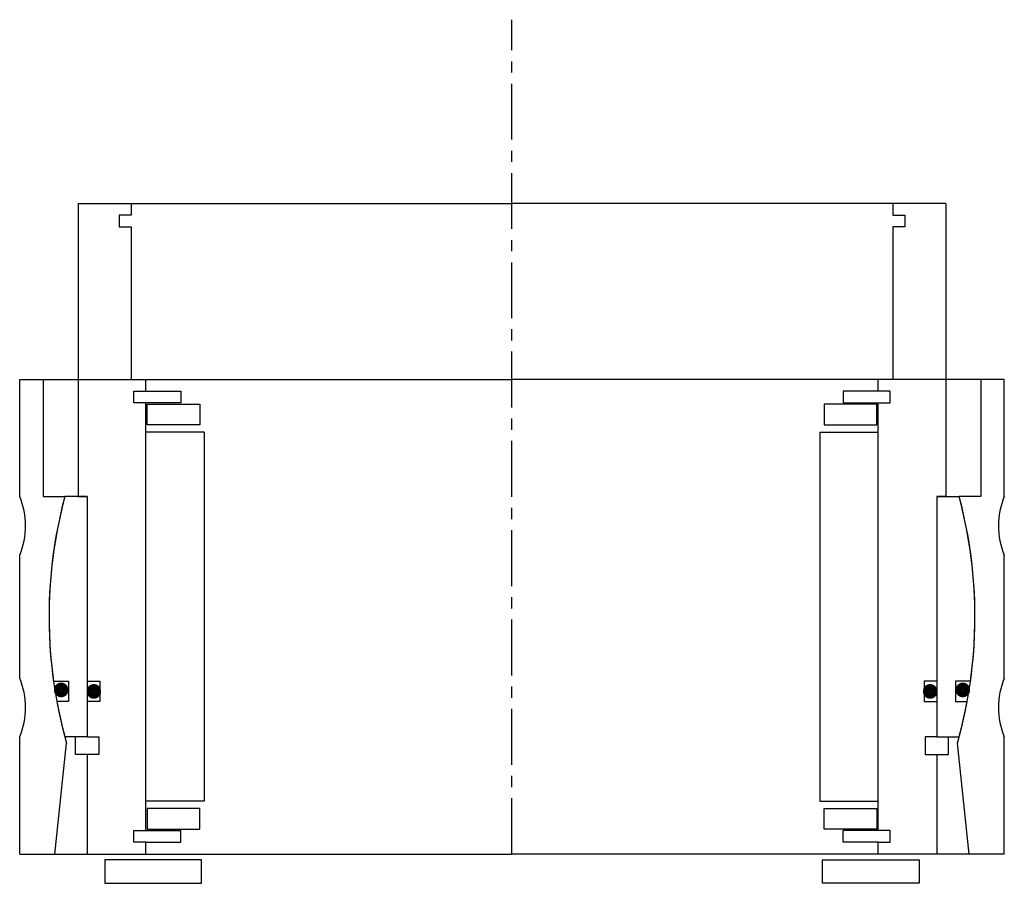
# Model space of a CAD drawing. Header units: millimetres. Extents: x -84 to 84, y -5 to 142.
import ezdxf

# ---------------------------------------------------------------- set-up
doc = ezdxf.new("R2010")
doc.units = ezdxf.units.MM
doc.header["$LTSCALE"] = 0.3
doc.header["$MEASUREMENT"] = 0
doc.linetypes.add('CENTER', pattern=[50.8, 31.75, -6.35, 6.35, -6.35])
doc.layers.get('0').update_dxf_attribs({"linetype": 'CONTINUOUS'})
doc.layers.add('Center', color=1, linetype='CENTER')

# ---------------------------------------------------------------- blocks, each defined once
blk = doc.blocks.new('innerhouse-4S105')
for p, q in [((-74, 70.5), (-74, 20.5)), ((-74, 70.5), (-65, 70.5)), ((-65, 70.5), (0, 70.5)), ((-65, 70.5), (-65, 68.5)), ((65, 70.5), (0, 70.5)), ((74, 70.5), (65, 70.5)), ((65, 70.5), (65, 68.5)), ((74, 70.5), (74, 20.5)), ((-65, 68.5), (-67, 68.5)), ((-67, 68.5), (-67, 66.5)), ((65, 68.5), (67, 68.5)), ((67, 68.5), (67, 66.5)), ((-67, 66.5), (-65, 66.5)), ((-65, 66.5), (-65, 40.5)), ((67, 66.5), (65, 66.5)), ((65, 66.5), (65, 40.5)), ((-65, 40.5), (-62.5, 40.5)), ((-62.5, 38.5), (-62.5, 40.5)), ((62.5, 38.5), (62.5, 40.5)), ((65, 40.5), (62.5, 40.5)), ((-64.5, 38.5), (-62.5, 38.5)), ((-64.5, 36.5), (-64.5, 38.5)), ((-62.5, 38.5), (-56.5, 38.5)), ((-56.5, 38.5), (-56.5, 36.5)), ((62.5, 38.5), (56.5, 38.5)), ((56.5, 38.5), (56.5, 36.5)), ((64.5, 38.5), (62.5, 38.5)), ((64.5, 36.5), (64.5, 38.5)), ((-56.5, 36.5), (-64.5, 36.5)), ((-62.5, -36.5), (-62.5, 36.5)), ((-62.25, 36.25), (-53.25, 36.25)), ((-62.25, 32.75), (-62.25, 36.25)), ((-53.25, 36.25), (-53.25, 32.75)), ((62.25, 36.25), (53.25, 36.25)), ((53.25, 36.25), (53.25, 32.75)), ((56.5, 36.5), (64.5, 36.5)), ((62.25, 32.75), (62.25, 36.25)), ((62.5, -36.5), (62.5, 36.5)), ((-53.25, 32.75), (-62.25, 32.75)), ((53.25, 32.75), (62.25, 32.75)), ((-52.5, 31.5), (-62.5, 31.5)), ((-52.5, 31.5), (-52.5, -31.5)), ((52.5, 31.5), (52.5, -31.5)), ((52.5, 31.5), (62.5, 31.5)), ((-72.5, 20.5), (-76.29, 20.5)), ((-74, 20.5), (-72.5, 20.5)), ((-72.5, 20.5), (-72.5, -11)), ((-72.5, 20.5), (-72.5, -20.5)), ((72.5, 20.5), (72.5, -20.5)), ((72.5, 20.5), (72.5, -11)), ((72.5, 20.5), (76.29, 20.5)), ((74, 20.5), (72.5, 20.5)), ((-78.23, -11), (-75.65, -11)), ((-75.65, -11), (-75.65, -14.5)), ((-72.5, -11), (-70.3, -11)), ((-70.3, -11), (-70.3, -14.5)), ((72.5, -11), (70.3, -11)), ((70.3, -11), (70.3, -14.5)), ((78.23, -11), (75.65, -11)), ((75.65, -11), (75.65, -14.5)), ((-75.65, -14.5), (-77.66, -14.5)), ((-72.5, -14.5), (-72.5, -20.5)), ((-70.3, -14.5), (-72.5, -14.5)), ((70.3, -14.5), (72.5, -14.5)), ((72.5, -14.5), (72.5, -20.5)), ((75.65, -14.5), (77.66, -14.5)), ((-72.5, -20.5), (-76.29, -20.5)), ((-74.5, -23.5), (-74.5, -20.5)), ((-72.5, -20.5), (-70.5, -20.5)), ((-70.5, -20.5), (-70.5, -23.5)), ((72.5, -20.5), (70.5, -20.5)), ((70.5, -20.5), (70.5, -23.5)), ((72.5, -20.5), (76.29, -20.5)), ((74.5, -23.5), (74.5, -20.5)), ((-72.5, -23.5), (-74.5, -23.5)), ((-72.5, -23.5), (-72.5, -40.5)), ((-70.5, -23.5), (-72.5, -23.5)), ((70.5, -23.5), (72.5, -23.5)), ((72.5, -23.5), (72.5, -40.5)), ((72.5, -23.5), (74.5, -23.5)), ((-52.5, -31.5), (-62.5, -31.5)), ((52.5, -31.5), (62.5, -31.5)), ((-53.25, -32.75), (-62.25, -32.75)), ((-62.25, -32.75), (-62.25, -36.25)), ((-53.25, -36.25), (-53.25, -32.75)), ((53.25, -32.75), (62.25, -32.75)), ((53.25, -36.25), (53.25, -32.75)), ((62.25, -32.75), (62.25, -36.25)), ((-64.5, -36.5), (-56.5, -36.5)), ((-64.5, -38.5), (-64.5, -36.5)), ((-62.25, -36.25), (-53.25, -36.25)), ((-56.5, -38.5), (-56.5, -36.5)), ((62.25, -36.25), (53.25, -36.25)), ((64.5, -36.5), (56.5, -36.5)), ((56.5, -38.5), (56.5, -36.5)), ((64.5, -38.5), (64.5, -36.5)), ((-62.5, -38.5), (-64.5, -38.5)), ((-62.5, -38.5), (-56.5, -38.5)), ((-62.5, -40.5), (-62.5, -38.5)), ((62.5, -38.5), (56.5, -38.5)), ((62.5, -40.5), (62.5, -38.5)), ((62.5, -38.5), (64.5, -38.5)), ((-72.5, -40.5), (-62.5, -40.5)), ((-53, -41.5), (-69.5, -41.5)), ((-69.5, -41.5), (-69.5, -45.5)), ((-62.5, -40.5), (0, -40.5)), ((-53, -45.5), (-53, -41.5)), ((62.5, -40.5), (0, -40.5)), ((53, -41.5), (69.5, -41.5)), ((53, -45.5), (53, -41.5)), ((72.5, -40.5), (62.5, -40.5)), ((69.5, -41.5), (69.5, -45.5)), ((-69.5, -45.5), (-53, -45.5)), ((69.5, -45.5), (53, -45.5))]:
    blk.add_line(p, q)
at = {"const_width": 1.2}
for points in [[(-76.27, -12.5, -1), (-77.57, -12.5, -1)], [(-70.7, -12.75, -1), (-72, -12.75, -1)], [(70.7, -12.75, 1), (72, -12.75, 1)], [(76.27, -12.5, 1), (77.57, -12.5, 1)]]:
    blk.add_lwpolyline(points, format="xyb", close=True, dxfattribs=at)
for start, end in [(164.96, 188.0039), (351.9961, 15.04), (190.5763, 195.04), (344.96, 349.4237)]:
    blk.add_arc((0, 0), 79, start, end)
at = {"layer": 'Center'}
blk.add_line((0, -40.5), (0, 101.87), dxfattribs=at)
blk = doc.blocks.new('house4S110')
for p, q in [((-84, 20.5), (-84, 40.5)), ((-84, 40.5), (-80, 40.5)), ((-80, 40.5), (0, 40.5)), ((-80, 40.5), (-80, 20.5)), ((80, 40.5), (0, 40.5)), ((84, 40.5), (80, 40.5)), ((80, 40.5), (80, 20.5)), ((84, 20.5), (84, 40.5)), ((-80, 20.5), (-76.29, 20.5)), ((80, 20.5), (76.29, 20.5)), ((-84, -10.5), (-84, 10.5)), ((84, -10.5), (84, 10.5)), ((-84, -40.5), (-84, -20.5)), ((-78, -40.5), (-76, -21.57)), ((78, -40.5), (76, -21.57)), ((84, -40.5), (84, -20.5)), ((-84, -40.5), (-78, -40.5)), ((-78, -40.5), (0, -40.5)), ((78, -40.5), (0, -40.5)), ((84, -40.5), (78, -40.5))]:
    blk.add_line(p, q)
for centre, radius, start, end in [((-96, 15.5), 13, 337.3801, 22.6199), ((0, 0), 79, 164.96, 195.8465), ((0, 0), 79, 344.1535, 15.04), ((96, 15.5), 13, 157.3801, 202.6199), ((-96, -15.5), 13, 337.3801, 22.6199), ((96, -15.5), 13, 157.3801, 202.6199)]:
    blk.add_arc(centre, radius, start, end)

msp = doc.modelspace()

# ---------------------------------------------------------------- block references
for name in ['innerhouse-4S105', 'house4S110']:
    msp.add_blockref(name, (0, 40.5))

doc.saveas('drawing.dxf')
